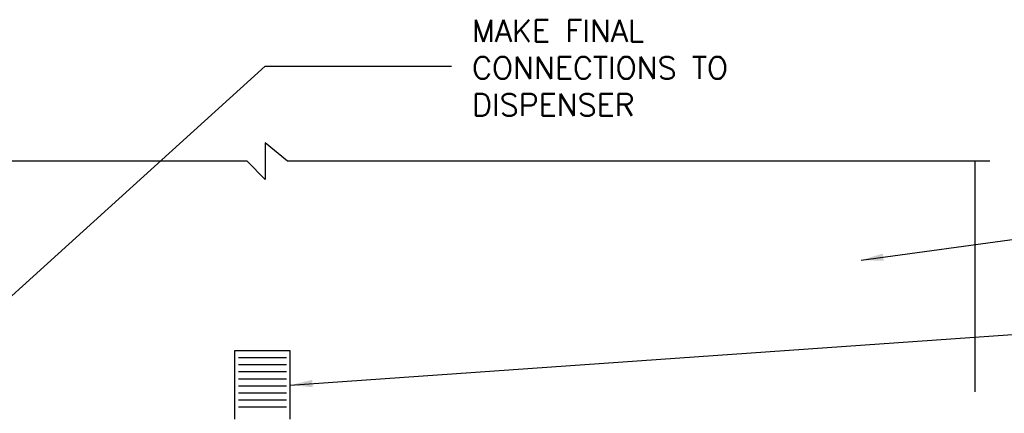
# Model space of a CAD drawing. Extents: x 1152 to 2559, y 156 to 782.
# Tile 13 of 111: x 1528 to 1561, y 305 to 318. Entities that reach past the tile are written whole.
import ezdxf

# ---------------------------------------------------------------- set-up
doc = ezdxf.new("R2010")
doc.units = 0
doc.header["$MEASUREMENT"] = 0
for name, color, linetype in [('DISPENSER-ELEVATION', 3, 'CONTINUOUS'), ('FREEZE-OUTLINE-TITLES', 60, 'CONTINUOUS'), ('SHEAR-VALVE-PRODUCT', 3, 'CONTINUOUS'), ('TEXT', 3, 'CONTINUOUS')]:
    doc.layers.add(name, color=color, linetype=linetype)
doc.styles.add('sim001', font='simplex.shx', dxfattribs={"height": 0.08})
doc.styles.add('SIMPLEX', font='simplex')
doc.dimstyles.new('DIM8', dxfattribs={"dimscale": 8, "dimtxt": 0.09375, "dimasz": 0.09375, "dimexe": 0.0625, "dimexo": 0.0625, "dimgap": 0.0625, "dimtad": 1, "dimdec": 4, "dimzin": 3, "dimdsep": 46, "dimlunit": 4, "dimtxsty": 'SIMPLEX', "dimcen": 0.0625, "dimclrd": 3, "dimclre": 3, "dimclrt": 3, "dimadec": 0, "dimazin": 0, "dimtfac": 1, "dimtdec": 4, "dimtofl": 0, "dimtmove": 0, "dimatfit": 3, "dimfxl": 1, "dimfrac": 2, "dimtolj": 1, "dimtzin": 3, "dimarcsym": 0})

msp = doc.modelspace()

# ---------------------------------------------------------------- linework, layer by layer
at = {"layer": 'DISPENSER-ELEVATION'}
msp.add_line((1559.95238, 305.41934), (1559.95238, 313.20648), dxfattribs=at)
at = {"layer": 'DISPENSER-ELEVATION', "linetype": 'Continuous'}
msp.add_lwpolyline([(1560.45238, 313.20648), (1536.71065, 313.20648), (1535.95238, 313.82409), (1535.95238, 312.58887), (1535.34987, 313.20648), (1511.45238, 313.20648)], dxfattribs=at)
at = {"layer": 'SHEAR-VALVE-PRODUCT', "color": 7}
for p, q in [((1536.67219, 306.56546), (1535.05003, 306.56546)), ((1536.67219, 306.32713), (1535.05003, 306.32713)), ((1536.67219, 306.0888), (1535.05003, 306.0888)), ((1536.67219, 305.85046), (1535.05003, 305.85046)), ((1536.67219, 305.61213), (1535.05003, 305.61213)), ((1536.67219, 305.3738), (1535.05003, 305.3738)), ((1536.67219, 305.13547), (1535.05003, 305.13547)), ((1536.67219, 304.89714), (1535.05003, 304.89714))]:
    msp.add_line(p, q, dxfattribs=at)
at = {"layer": 'SHEAR-VALVE-PRODUCT'}
msp.add_lwpolyline([(1536.80398, 304.48929), (1536.80398, 306.80004), (1534.91824, 306.80004), (1534.91824, 304.48929)], dxfattribs=at)

# ---------------------------------------------------------------- texts
at = {"layer": 'TEXT', "insert": (1542.95238, 317.98348), "char_height": 0.75, "width": 12.9804306, "attachment_point": 1, "style": 'sim001'}
msp.add_mtext('\\pt2.16;MAKE FINAL CONNECTIONS TO DISPENSER', dxfattribs=at)

# ---------------------------------------------------------------- leaders
at = {"layer": 'FREEZE-OUTLINE-TITLES'}
msp.add_leader([(1525.32556, 306.7944), (1535.95238, 316.4116), (1542.25945, 316.4116)], dimstyle='DIM8', override={"dimgap": 0.0625, "dimtad": 0}, dxfattribs=at)
at = {"layer": 'TEXT'}
for points in [[(1556.10752, 309.8638), (1572.72209, 312.12182), (1578.21317, 312.12182)], [(1536.80398, 305.64466), (1568.92144, 307.89799), (1578.22317, 307.89799)]]:
    msp.add_leader(points, dimstyle='DIM8', override={"dimtad": 0}, dxfattribs=at)

doc.saveas('drawing.dxf')
